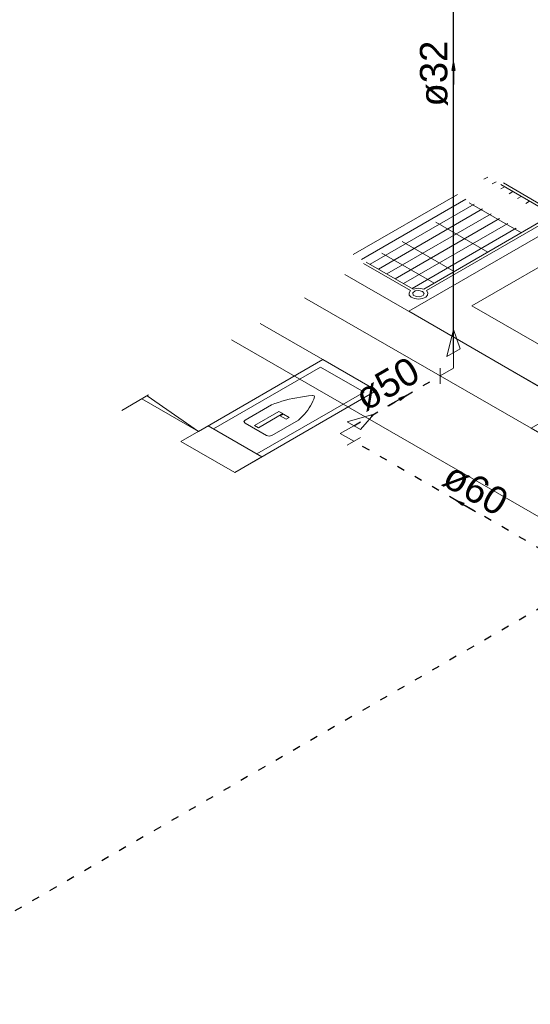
# Model space of a CAD drawing. Header units: millimetres. Extents: x -15 to 153, y -141 to 37.
# Tile 18 of 98: x 0 to 7, y -50 to -37. Entities that reach past the tile are written whole.
import ezdxf

# ---------------------------------------------------------------- set-up
doc = ezdxf.new("R2010")
doc.units = ezdxf.units.MM
doc.header["$MEASUREMENT"] = 0
doc.linetypes.add('DOT2', pattern=[3.175, 0, -3.175])
doc.layers.get('0').update_dxf_attribs({"color": 5, "lineweight": 20})
for name, color, linetype, lineweight in [('AF-Conexões', 9, 'Continuous', 20), ('AF-Sentido tubo', 9, 'Continuous', 20), ('AF-Textos tubo', 7, 'Continuous', 20), ('AF-Tubos', 4, 'Continuous', 30), ('AF-Tubos detalhe', 4, 'Continuous', 30)]:
    doc.layers.add(name, color=color, linetype=linetype, lineweight=lineweight)
doc.styles.add('Arial', font='arial.ttf')
doc.dimstyles.get("Standard").update_dxf_attribs({"dimtxt": 0.18, "dimasz": 0.18, "dimexe": 0.18, "dimexo": 0.0625, "dimgap": 0.09, "dimtad": 0, "dimtih": 1, "dimtoh": 1, "dimdec": 4, "dimzin": 0, "dimdsep": 46, "dimtxsty": 'Standard', "dimcen": 0.09, "dimadec": 0, "dimazin": 0, "dimtfac": 1, "dimtdec": 4, "dimtofl": 0, "dimtmove": 0, "dimatfit": 3, "dimfxl": 1, "dimtolj": 1, "dimtzin": 0, "dimarcsym": 0})

msp = doc.modelspace()

# ---------------------------------------------------------------- linework, layer by layer
for p, q in [((6.189, -39.435), (6.14, -39.463)), ((6.296, -39.497), (6.248, -39.525)), ((6.961, -39.881), (6.357, -39.532)), ((6.405, -39.56), (6.357, -39.588)), ((6.996, -39.861), (6.392, -39.512)), ((6.513, -39.622), (6.464, -39.65)), ((5.799, -39.66), (4.457, -40.435)), ((5.907, -39.722), (4.564, -40.497)), ((6.622, -39.685), (6.573, -39.713)), ((6.729, -39.747), (6.681, -39.775)), ((6.016, -39.785), (4.673, -40.56)), ((6.123, -39.847), (4.781, -40.622)), ((6.624, -40.154), (5.952, -39.766)), ((6.232, -39.91), (4.89, -40.685)), ((6.34, -39.972), (4.997, -40.747)), ((6.961, -39.959), (5.364, -40.881)), ((6.996, -39.979), (5.399, -40.901)), ((6.449, -40.035), (5.106, -40.81)), ((6.556, -40.097), (5.214, -40.872)), ((6.191, -40.404), (5.519, -40.016)), ((5.758, -40.654), (5.086, -40.266)), ((5.498, -40.804), (4.826, -40.416)), ((5.195, -40.901), (4.59, -40.552)), ((5.229, -40.881), (4.625, -40.532)), ((7.266, -42.377), (4.348, -40.692)), ((3.828, -40.992), (6.747, -42.677)), ((4.065, -41.791), (3.255, -41.323)), ((7.526, -44.213), (2.888, -41.535)), ((2.463, -42.716), (4.065, -41.791)), ((4.758, -42.191), (4.065, -41.791)), ((1.473, -42.446), (1.819, -42.246)), ((2.463, -42.716), (1.734, -42.295)), ((2.463, -42.716), (1.802, -42.256)), ((3.156, -43.116), (4.758, -42.191)), ((3.063, -42.57), (3.404, -42.373)), ((3.184, -42.64), (3.499, -42.458)), ((3.236, -42.67), (3.551, -42.488)), ((3.551, -42.488), (3.499, -42.458)), ((3.556, -42.493), (3.516, -42.516)), ((3.516, -42.516), (3.591, -42.559)), ((3.631, -42.536), (3.556, -42.493)), ((3.591, -42.559), (3.631, -42.536)), ((3.34, -42.77), (3.063, -42.61)), ((3.236, -42.67), (3.184, -42.64)), ((3.409, -42.77), (3.75, -42.573))]:
    msp.add_line(p, q)
for points in [[(10.176, -44.657), (10.696, -44.357), (11.406, -44.767), (13.831, -43.367), (7.595, -39.767), (5.171, -41.167), (7.266, -42.377), (6.747, -42.677), (10.176, -44.657)], [(8.411, -40.896), (7.372, -40.296), (5.986, -41.096), (7.026, -41.696), (8.411, -40.896)], [(5.195, -40.901), (5.176, -40.929), (5.179, -40.959), (5.204, -40.986), (5.246, -41.004), (5.297, -41.011), (5.348, -41.004), (5.39, -40.986), (5.415, -40.959), (5.418, -40.929), (5.399, -40.901)], [(5.349, -40.91), (5.303, -40.898), (5.255, -40.905), (5.226, -40.929), (5.23, -40.958), (5.266, -40.978), (5.316, -40.981), (5.357, -40.964), (5.37, -40.936), (5.349, -40.91)], [(5.364, -40.881), (5.297, -40.869), (5.229, -40.881)], [(3.213, -43.007), (4.595, -42.209), (4.036, -41.886), (2.654, -42.684)], [(3.929, -42.253), (3.879, -42.259), (3.828, -42.266), (3.778, -42.274), (3.729, -42.282), (3.68, -42.292), (3.632, -42.303), (3.584, -42.315), (3.538, -42.328), (3.492, -42.342), (3.447, -42.357), (3.403, -42.373)], [(3.75, -42.573), (3.777, -42.548), (3.803, -42.522), (3.827, -42.496), (3.85, -42.469), (3.871, -42.441), (3.89, -42.414), (3.907, -42.385), (3.923, -42.357), (3.936, -42.328), (3.948, -42.299), (3.958, -42.27)], [(3.958, -42.269), (3.951, -42.257), (3.93, -42.253)], [(2.929, -43.247), (3.279, -43.045), (2.586, -42.645), (2.236, -42.847), (2.929, -43.247)], [(3.063, -42.57), (3.048, -42.59), (3.063, -42.61)], [(3.34, -42.77), (3.374, -42.778), (3.409, -42.77)]]:
    msp.add_lwpolyline(points)
at = {"layer": 'AF-Conexões', "linetype": 'Continuous'}
for p, q in [((5.663, -41.751), (5.749, -41.401)), ((5.836, -41.651), (5.749, -41.401)), ((5.663, -41.751), (5.836, -41.651)), ((5.749, -41.901), (5.749, -41.701)), ((5.576, -41.901), (5.576, -42.101)), ((5.749, -41.901), (5.576, -42.001)), ((4.376, -42.594), (4.722, -42.494)), ((4.549, -42.694), (4.722, -42.494)), ((4.289, -42.744), (4.462, -42.644)), ((4.376, -42.594), (4.549, -42.694)), ((4.289, -42.744), (4.462, -42.844)), ((4.376, -42.894), (4.549, -42.794))]:
    msp.add_line(p, q, dxfattribs=at)
at = {"layer": 'AF-Tubos', "linetype": 'DOT2', "ltscale": 0.05}
for p, q in [((4.462, -42.644), (5.576, -42.001)), ((7.353, -44.513), (4.462, -42.844)), ((7.353, -44.713), (-9.445, -54.411))]:
    msp.add_line(p, q, dxfattribs=at)
at = {"layer": 'AF-Tubos detalhe'}
msp.add_line((5.749, -41.701), (5.749, -34.501), dxfattribs=at)

# ---------------------------------------------------------------- texts
at = {"layer": 'AF-Textos tubo', "char_height": 0.353, "width": 1.2708, "attachment_point": 8, "line_spacing_factor": 0.798, "style": 'Arial'}
for s, insert, rotation in [('ø32', (5.678, -38.101), 90.0002), ('ø50', (4.984, -42.261), 30.0001), ('ø60', (5.943, -43.617), 329.9999)]:
    msp.add_mtext(s, dxfattribs=dict(at, insert=insert, rotation=rotation))

# ---------------------------------------------------------------- leaders
at = {"layer": 'AF-Sentido tubo'}
for points in [[(5.749, -37.96), (5.749, -38.242)], [(5.141, -42.252), (4.897, -42.393)], [(5.785, -43.608), (6.03, -43.749)]]:
    msp.add_leader(points, dimstyle='Standard', override={"dimasz": 0.1, "dimldrblk": 'CLOSED'}, dxfattribs=at)

doc.saveas('drawing.dxf')
